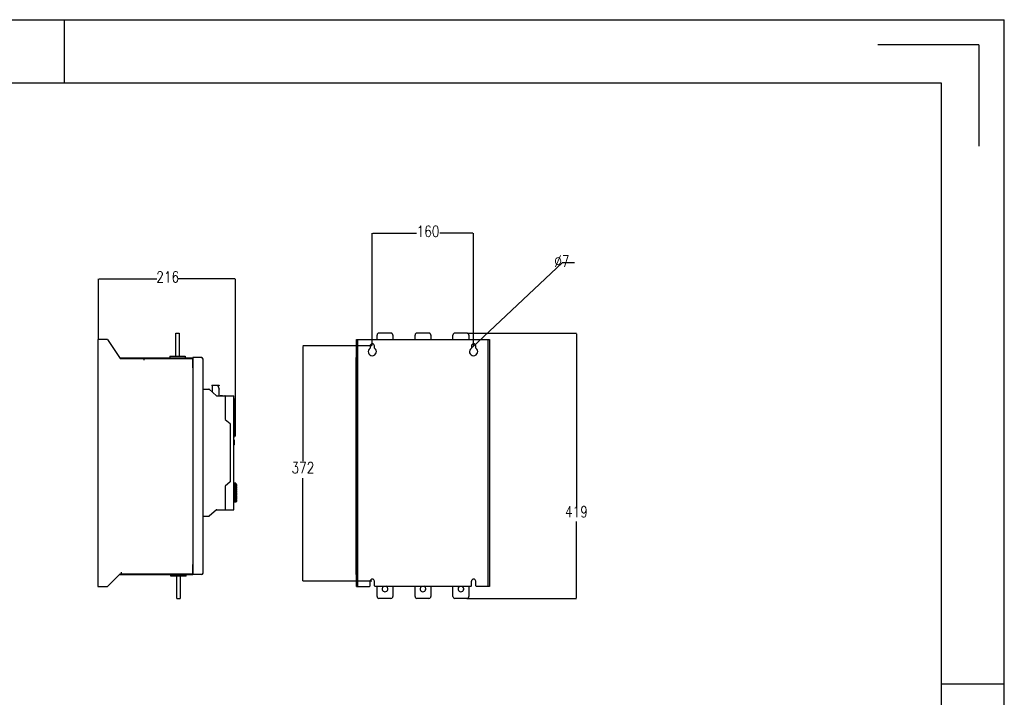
# Model space of a CAD drawing. Header units: millimetres. Extents: x -2787 to 4673, y -54 to 2046.
# Tile 124 of 124: x 3117 to 4673, y 975 to 2046. Entities that reach past the tile are written whole.
import ezdxf

# ---------------------------------------------------------------- set-up
doc = ezdxf.new("R2010")
doc.units = ezdxf.units.MM
doc.header["$LTSCALE"] = 81.675
doc.header["$PDMODE"] = 3
doc.header["$PDSIZE"] = 0.3125
doc.layers.get('0').update_dxf_attribs({"linetype": 'CONTINUOUS'})
doc.layers.get('DEFPOINTS').update_dxf_attribs({"linetype": 'CONTINUOUS'})
doc.layers.add('02___PRT_ALL_AXES', color=7, linetype='CONTINUOUS')
doc.styles.get("Standard").update_dxf_attribs({"font": 'SIMPLEX.SHX', "width": 0.8})
doc.dimstyles.new('DIMSTYLE_1', dxfattribs={"dimtxt": 17.5, "dimasz": 0.9375, "dimexe": 0.125, "dimexo": 0.0625, "dimgap": 1.75, "dimtad": 0, "dimtih": 1, "dimtoh": 1, "dimdsep": 46, "dimtxsty": 'Standard', "dimblk": '_FILLED', "dimblk1": '_FILLED', "dimblk2": '_FILLED', "dimcen": 0.09, "dimazin": 2, "dimtfac": 1, "dimtofl": 0, "dimtmove": 0, "dimatfit": 3, "dimldrblk": '_FILLED', "dimfxl": 1, "dimtolj": 1, "dimarcsym": 0})
doc.dimstyles.new('DIMSTYLE_2', dxfattribs={"dimtxt": 17.5, "dimasz": 0.9375, "dimexe": 0.125, "dimexo": 0.0625, "dimtad": 0, "dimtih": 1, "dimtoh": 1, "dimdsep": 46, "dimtxsty": 'Standard', "dimblk": '_FILLED', "dimblk1": '_FILLED', "dimblk2": '_FILLED', "dimcen": 0.09, "dimazin": 2, "dimtfac": 1, "dimtmove": 0, "dimatfit": 2, "dimldrblk": '_FILLED', "dimfxl": 1, "dimtolj": 1, "dimarcsym": 0})

# ---------------------------------------------------------------- blocks, each defined once
blk = doc.blocks.new('_FILLED')
at = {"color": 0, "linetype": 'ByBlock'}
blk.add_solid([(0, 0), (-1, 0.2), (-1, -0.2)], dxfattribs=at)
blk = doc.blocks.new('*D44')
at = {"color": 0, "lineweight": -2, "transparency": 16777216}
for p, q in [((3824.5, 1550.3), (3997.1, 1550.3)), ((3996.9, 1549.3), (3996.9, 1277.3)), ((3996.9, 1132), (3996.9, 1252.7)), ((3824.5, 1131.1), (3997.1, 1131.1))]:
    blk.add_line(p, q, dxfattribs=at)
at = {"layer": 'DEFPOINTS', "color": 0, "transparency": 16777216}
for p in [(3824.5, 1550.3), (3824.5, 1131.1), (3996.9, 1131.1)]:
    blk.add_point(p, dxfattribs=at)
at = {"color": 0, "lineweight": -2, "transparency": 16777216, "xscale": 0.9375, "yscale": 0.9375, "zscale": 0.9375}
for p, rotation in [((3996.9, 1550.3), 90), ((3996.9, 1131.1), 270)]:
    blk.add_blockref('_FILLED', p, dxfattribs=dict(at, rotation=rotation))
at = {"color": 0, "transparency": 16777216, "insert": (3996.9, 1276.7), "char_height": 17.5, "width": 168, "attachment_point": 2, "line_spacing_factor": 0.9}
blk.add_mtext('\\A1;419', dxfattribs=at)
blk = doc.blocks.new('*D46')
at = {"color": 0, "lineweight": -2, "transparency": 16777216}
for p, q in [((3242.1, 1540.7), (3242.1, 1636.2)), ((3243.1, 1636.1), (3334.2, 1636.1)), ((3457.3, 1636.1), (3368.1, 1636.1)), ((3458.3, 1411.6), (3458.3, 1636.2))]:
    blk.add_line(p, q, dxfattribs=at)
at = {"layer": 'DEFPOINTS', "color": 0, "transparency": 16777216}
for p in [(3458.3, 1636.1), (3242.1, 1540.6), (3458.3, 1411.6)]:
    blk.add_point(p, dxfattribs=at)
at = {"color": 0, "lineweight": -2, "transparency": 16777216, "xscale": 0.9375, "yscale": 0.9375, "zscale": 0.9375, "rotation": 180}
blk.add_blockref('_FILLED', (3242.1, 1636.1), dxfattribs=at)
at = {"color": 0, "lineweight": -2, "transparency": 16777216, "xscale": 0.9375, "yscale": 0.9375, "zscale": 0.9375}
blk.add_blockref('_FILLED', (3458.3, 1636.1), dxfattribs=at)
at = {"color": 0, "transparency": 16777216, "insert": (3351.2, 1647.8), "char_height": 17.5, "width": 84, "attachment_point": 2, "line_spacing_factor": 0.9}
blk.add_mtext('\\A1;216', dxfattribs=at)
blk = doc.blocks.new('*D47')
at = {"color": 0, "lineweight": -2, "transparency": 16777216}
for p, q in [((3674.4, 1530.7), (3674.4, 1708.4)), ((3675.4, 1708.2), (3744.1, 1708.2)), ((3833.5, 1708.2), (3780.9, 1708.2)), ((3834.4, 1530.7), (3834.4, 1708.4))]:
    blk.add_line(p, q, dxfattribs=at)
at = {"layer": 'DEFPOINTS', "color": 0, "transparency": 16777216}
for p in [(3834.4, 1708.2), (3674.4, 1530.6), (3834.4, 1530.6)]:
    blk.add_point(p, dxfattribs=at)
at = {"color": 0, "lineweight": -2, "transparency": 16777216, "xscale": 0.9375, "yscale": 0.9375, "zscale": 0.9375, "rotation": 180}
blk.add_blockref('_FILLED', (3674.4, 1708.2), dxfattribs=at)
at = {"color": 0, "lineweight": -2, "transparency": 16777216, "xscale": 0.9375, "yscale": 0.9375, "zscale": 0.9375}
blk.add_blockref('_FILLED', (3834.4, 1708.2), dxfattribs=at)
at = {"color": 0, "transparency": 16777216, "insert": (3762.5, 1719.9), "char_height": 17.5, "width": 84, "attachment_point": 2, "line_spacing_factor": 0.9}
blk.add_mtext('\\A1;160', dxfattribs=at)
blk = doc.blocks.new('*D48')
at = {"color": 0, "lineweight": -2, "transparency": 16777216}
for p, q in [((3673.8, 1530.1), (3564.7, 1530.1)), ((3564.8, 1529.1), (3564.8, 1348)), ((3564.8, 1159), (3564.8, 1321.1)), ((3673.8, 1158.1), (3564.7, 1158.1))]:
    blk.add_line(p, q, dxfattribs=at)
at = {"layer": 'DEFPOINTS', "color": 0, "transparency": 16777216}
for p in [(3673.9, 1530.1), (3564.8, 1158.1), (3673.9, 1158.1)]:
    blk.add_point(p, dxfattribs=at)
at = {"color": 0, "lineweight": -2, "transparency": 16777216, "xscale": 0.9375, "yscale": 0.9375, "zscale": 0.9375}
for p, rotation in [((3564.8, 1530.1), 90), ((3564.8, 1158.1), 270)]:
    blk.add_blockref('_FILLED', p, dxfattribs=dict(at, rotation=rotation))
at = {"color": 0, "transparency": 16777216, "insert": (3564.8, 1346.2), "char_height": 17.5, "width": 84, "attachment_point": 2, "line_spacing_factor": 0.9}
blk.add_mtext('\\A1;372', dxfattribs=at)
blk = doc.blocks.new('*D49')
at = {"color": 0, "lineweight": -2, "transparency": 16777216}
for p, q in [((3974.3, 1661.2), (3832.5, 1528.3)), ((3993.8, 1661.2), (3974.3, 1661.2))]:
    blk.add_line(p, q, dxfattribs=at)
at = {"layer": 'DEFPOINTS', "color": 0, "transparency": 16777216}
for p in [(3831.9, 1527.7), (3837, 1532.5)]:
    blk.add_point(p, dxfattribs=at)
at = {"color": 0, "lineweight": -2, "transparency": 16777216, "xscale": 0.9375, "yscale": 0.9375, "zscale": 0.9375, "rotation": 223.1385494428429}
blk.add_blockref('_FILLED', (3831.9, 1527.7), dxfattribs=at)
at = {"color": 0, "transparency": 16777216, "insert": (3961.9, 1672.8), "char_height": 17.5, "width": 89.229, "attachment_point": 1, "line_spacing_factor": 0.9}
blk.add_mtext('\\A1;∅7', dxfattribs=at)

msp = doc.modelspace()

# ---------------------------------------------------------------- linework, layer by layer
at = {"color": 3}
for p, q in [((1702.847, 2045.671), (4672.847, 2045.671)), ((4672.847, -54.329), (4672.847, 2045.671)), ((3240.946, 1540.069), (3240.946, 1150.069)), ((3255.946, 1540.069), (3240.946, 1540.069)), ((3255.946, 1540.069), (3275.946, 1510.069)), ((3364.146, 1513.769), (3364.146, 1550.269)), ((3364.146, 1550.269), (3369.146, 1550.269)), ((3369.146, 1550.269), (3369.146, 1513.769)), ((3649.414, 1150.069), (3649.414, 1540.069)), ((3649.414, 1540.069), (3859.414, 1540.069)), ((3651.814, 1150.069), (3651.814, 1540.069)), ((3681.914, 1540.069), (3681.914, 1547.269)), ((3703.914, 1550.269), (3684.914, 1550.269)), ((3706.914, 1547.269), (3706.914, 1540.069)), ((3741.914, 1540.069), (3741.914, 1547.269)), ((3763.914, 1550.269), (3744.914, 1550.269)), ((3766.914, 1547.269), (3766.914, 1540.069)), ((3801.914, 1540.069), (3801.914, 1547.269)), ((3823.914, 1550.269), (3804.914, 1550.269)), ((3826.914, 1547.269), (3826.914, 1540.069)), ((3857.014, 1540.069), (3857.014, 1150.069)), ((3859.414, 1540.069), (3859.414, 1150.069)), ((3670.914, 1530.069), (3670.914, 1526.547)), ((3677.914, 1526.547), (3677.914, 1530.069)), ((3830.914, 1530.069), (3830.914, 1526.547)), ((3837.914, 1526.547), (3837.914, 1530.069)), ((3275.146, 1511.269), (3390.946, 1511.269)), ((3275.946, 1510.069), (3390.946, 1510.069)), ((3278.446, 1510.069), (3278.446, 1511.269)), ((3313.446, 1510.069), (3313.446, 1507.669)), ((3354.646, 1513.769), (3354.646, 1511.269)), ((3354.646, 1513.769), (3378.646, 1513.769)), ((3378.646, 1513.769), (3378.646, 1511.269)), ((3390.946, 1510.069), (3390.946, 1511.269)), ((3390.946, 1495.669), (3390.946, 1510.069)), ((3391.146, 1511.619), (3391.146, 1168.619)), ((3404.746, 1511.619), (3391.146, 1511.619)), ((3407.146, 1171.019), (3407.146, 1509.219)), ((3649.164, 1168.619), (3649.164, 1511.619)), ((3649.164, 1511.619), (3649.414, 1511.619)), ((3859.664, 1511.619), (3859.414, 1511.619)), ((3859.664, 1511.619), (3859.664, 1168.619)), ((3390.946, 1495.669), (3391.146, 1495.669)), ((3420.806, 1467.869), (3420.806, 1467.319)), ((3420.906, 1467.969), (3425.906, 1467.969)), ((3420.906, 1467.219), (3421.506, 1467.219)), ((3421.606, 1467.119), (3421.606, 1457.152)), ((3426.006, 1468.119), (3426.006, 1468.069)), ((3426.106, 1468.219), (3432.506, 1468.219)), ((3430.652, 1467.086), (3432.606, 1461.519)), ((3432.506, 1467.219), (3430.747, 1467.219)), ((3432.606, 1468.119), (3432.606, 1467.319)), ((3407.146, 1461.619), (3416.259, 1461.619)), ((3416.586, 1461.497), (3428.305, 1451.351)), ((3428.632, 1451.229), (3455.446, 1451.229)), ((3432.606, 1451.229), (3432.606, 1461.519)), ((3434.206, 1451.229), (3434.206, 1451.729)), ((3434.206, 1451.729), (3437.706, 1451.729)), ((3434.578, 1451.229), (3434.578, 1451.729)), ((3437.706, 1451.229), (3437.706, 1451.729)), ((3441.946, 1450.729), (3441.946, 1413.979)), ((3455.946, 1271.509), (3455.946, 1450.729)), ((3455.946, 1447.019), (3456.446, 1447.019)), ((3456.446, 1385.399), (3456.446, 1447.019)), ((3442.124, 1413.596), (3449.767, 1407.183)), ((3449.946, 1406.8), (3449.946, 1315.439)), ((3456.446, 1411.019), (3458.286, 1411.019)), ((3456.446, 1409.231), (3458.286, 1409.231)), ((3456.446, 1402.519), (3458.286, 1402.519)), ((3458.286, 1387.419), (3458.286, 1411.019)), ((3458.486, 1410.419), (3458.286, 1410.419)), ((3458.486, 1410.385), (3458.286, 1410.385)), ((3458.486, 1410.317), (3458.286, 1410.317)), ((3458.486, 1410.181), (3458.286, 1410.181)), ((3458.486, 1410.045), (3458.286, 1410.045)), ((3458.486, 1409.909), (3458.286, 1409.909)), ((3458.486, 1409.773), (3458.286, 1409.773)), ((3458.486, 1409.636), (3458.286, 1409.636)), ((3458.486, 1409.568), (3458.286, 1409.568)), ((3458.486, 1409.534), (3458.286, 1409.534)), ((3458.486, 1409.5), (3458.286, 1409.5)), ((3458.486, 1409.432), (3458.286, 1409.432)), ((3458.486, 1409.33), (3458.286, 1409.33)), ((3458.486, 1409.262), (3458.286, 1409.262)), ((3458.486, 1409.126), (3458.286, 1409.126)), ((3458.486, 1408.956), (3458.286, 1408.956)), ((3458.486, 1408.854), (3458.286, 1408.854)), ((3458.486, 1408.819), (3458.286, 1408.819)), ((3458.486, 1408.319), (3458.286, 1408.319)), ((3458.486, 1408.119), (3458.286, 1408.119)), ((3458.486, 1407.619), (3458.286, 1407.619)), ((3458.486, 1406.719), (3458.286, 1406.719)), ((3458.486, 1402.919), (3458.286, 1402.919)), ((3458.486, 1402.408), (3458.286, 1402.408)), ((3458.486, 1401.408), (3458.286, 1401.408)), ((3458.486, 1400.219), (3458.286, 1400.219)), ((3458.486, 1408.819), (3458.486, 1410.419)), ((3458.486, 1408.119), (3458.486, 1408.319)), ((3458.486, 1402.919), (3458.486, 1407.619)), ((3458.486, 1396.031), (3458.486, 1402.408)), ((3456.446, 1385.399), (3455.946, 1385.399)), ((3458.286, 1395.919), (3456.446, 1395.919)), ((3456.446, 1393.019), (3458.286, 1393.019)), ((3458.286, 1387.419), (3456.446, 1387.419)), ((3458.486, 1398.219), (3458.286, 1398.219)), ((3458.486, 1397.031), (3458.286, 1397.031)), ((3458.486, 1396.031), (3458.286, 1396.031)), ((3458.486, 1395.519), (3458.286, 1395.519)), ((3458.486, 1391.719), (3458.286, 1391.719)), ((3458.486, 1391.636), (3458.286, 1391.636)), ((3458.486, 1391.568), (3458.286, 1391.568)), ((3458.486, 1391.534), (3458.286, 1391.534)), ((3458.486, 1391.5), (3458.286, 1391.5)), ((3458.486, 1391.432), (3458.286, 1391.432)), ((3458.486, 1391.33), (3458.286, 1391.33)), ((3458.486, 1391.262), (3458.286, 1391.262)), ((3458.486, 1391.219), (3458.286, 1391.219)), ((3458.486, 1391.177), (3458.286, 1391.177)), ((3458.486, 1391.092), (3458.286, 1391.092)), ((3458.486, 1390.922), (3458.286, 1390.922)), ((3458.486, 1390.751), (3458.286, 1390.751)), ((3458.486, 1390.581), (3458.286, 1390.581)), ((3458.486, 1390.411), (3458.286, 1390.411)), ((3458.486, 1390.241), (3458.286, 1390.241)), ((3458.486, 1390.156), (3458.286, 1390.156)), ((3458.486, 1390.113), (3458.286, 1390.113)), ((3458.486, 1390.071), (3458.286, 1390.071)), ((3458.486, 1389.985), (3458.286, 1389.985)), ((3458.486, 1389.858), (3458.286, 1389.858)), ((3458.486, 1389.773), (3458.286, 1389.773)), ((3458.486, 1389.602), (3458.286, 1389.602)), ((3458.486, 1389.39), (3458.286, 1389.39)), ((3458.486, 1389.262), (3458.286, 1389.262)), ((3458.486, 1389.219), (3458.286, 1389.219)), ((3458.486, 1388.019), (3458.286, 1388.019)), ((3458.486, 1388.019), (3458.486, 1395.519)), ((3455.446, 1380.042), (3455.489, 1380.039)), ((3455.446, 1319.276), (3455.446, 1380.042)), ((3455.446, 1370.224), (3455.946, 1370.224)), ((3456.486, 1381.049), (3456.446, 1381.049)), ((3456.446, 1373.903), (3456.446, 1381.049)), ((3456.486, 1380.917), (3456.446, 1380.917)), ((3456.486, 1373.903), (3456.446, 1373.903)), ((3456.486, 1373.903), (3456.486, 1381.049)), ((3455.446, 1329.095), (3455.946, 1329.095)), ((3441.946, 1308.26), (3441.946, 1271.509)), ((3449.767, 1315.056), (3442.124, 1308.643)), ((3455.446, 1319.276), (3455.489, 1319.28)), ((3459.046, 1313.219), (3455.946, 1313.219)), ((3459.046, 1311.719), (3455.946, 1311.719)), ((3459.046, 1308.219), (3455.946, 1308.219)), ((3459.046, 1313.219), (3459.046, 1283.719)), ((3459.046, 1311.219), (3460.646, 1311.219)), ((3459.046, 1308.719), (3460.646, 1308.719)), ((3459.046, 1307.719), (3460.646, 1307.719)), ((3460.146, 1311.219), (3460.146, 1309.918)), ((3460.646, 1309.918), (3460.146, 1309.918)), ((3460.146, 1307.719), (3460.146, 1306.418)), ((3460.646, 1308.719), (3460.646, 1311.219)), ((3460.646, 1305.219), (3460.646, 1307.719)), ((3459.046, 1304.719), (3455.946, 1304.719)), ((3459.046, 1301.219), (3455.946, 1301.219)), ((3459.046, 1297.719), (3455.946, 1297.719)), ((3459.046, 1294.219), (3455.946, 1294.219)), ((3459.046, 1305.219), (3460.646, 1305.219)), ((3459.046, 1304.219), (3460.646, 1304.219)), ((3459.046, 1301.719), (3460.646, 1301.719)), ((3459.046, 1300.719), (3460.646, 1300.719)), ((3459.046, 1298.219), (3460.646, 1298.219)), ((3459.046, 1297.219), (3460.646, 1297.219)), ((3459.046, 1294.719), (3460.646, 1294.719)), ((3459.046, 1293.719), (3460.646, 1293.719)), ((3459.046, 1291.219), (3460.646, 1291.219)), ((3460.646, 1306.418), (3460.146, 1306.418)), ((3460.146, 1304.219), (3460.146, 1302.918)), ((3460.646, 1302.918), (3460.146, 1302.918)), ((3460.146, 1300.719), (3460.146, 1299.418)), ((3460.646, 1299.418), (3460.146, 1299.418)), ((3460.146, 1297.219), (3460.146, 1295.918)), ((3460.646, 1295.918), (3460.146, 1295.918)), ((3460.146, 1293.719), (3460.146, 1292.418)), ((3460.646, 1292.418), (3460.146, 1292.418)), ((3460.646, 1301.719), (3460.646, 1304.219)), ((3460.646, 1298.219), (3460.646, 1300.719)), ((3460.646, 1294.719), (3460.646, 1297.219)), ((3460.646, 1291.219), (3460.646, 1293.719)), ((3459.046, 1290.719), (3455.946, 1290.719)), ((3459.046, 1287.219), (3455.946, 1287.219)), ((3455.946, 1283.719), (3459.046, 1283.719)), ((3459.046, 1290.219), (3460.646, 1290.219)), ((3459.046, 1287.719), (3460.646, 1287.719)), ((3459.046, 1286.719), (3460.646, 1286.719)), ((3459.046, 1284.219), (3460.646, 1284.219)), ((3460.146, 1290.219), (3460.146, 1288.918)), ((3460.646, 1288.918), (3460.146, 1288.918)), ((3460.146, 1286.719), (3460.146, 1285.418)), ((3460.646, 1285.418), (3460.146, 1285.418)), ((3460.646, 1287.719), (3460.646, 1290.219)), ((3460.646, 1284.219), (3460.646, 1286.719)), ((3416.259, 1260.619), (3407.146, 1260.619)), ((3428.305, 1270.887), (3416.586, 1260.741)), ((3428.632, 1271.009), (3455.446, 1271.009)), ((3390.946, 1184.469), (3391.146, 1184.469)), ((3390.946, 1170.069), (3390.946, 1184.469)), ((3275.946, 1170.069), (3255.946, 1150.069)), ((3274.746, 1168.869), (3390.946, 1168.869)), ((3275.946, 1170.069), (3390.946, 1170.069)), ((3277.946, 1172.469), (3277.946, 1170.069)), ((3278.446, 1170.069), (3278.446, 1168.869)), ((3356.394, 1166.369), (3356.394, 1168.869)), ((3380.394, 1166.369), (3380.394, 1168.869)), ((3390.946, 1170.069), (3390.946, 1168.869)), ((3404.746, 1168.619), (3391.146, 1168.619)), ((3649.164, 1168.619), (3649.414, 1168.619)), ((3859.664, 1168.619), (3859.414, 1168.619)), ((3380.394, 1166.369), (3356.394, 1166.369)), ((3365.894, 1131.092), (3365.894, 1166.369)), ((3370.894, 1166.369), (3370.894, 1131.092)), ((3669.914, 1150.069), (3670.914, 1151.069)), ((3670.914, 1151.069), (3670.914, 1158.069)), ((3677.914, 1151.069), (3677.914, 1158.069)), ((3677.914, 1151.069), (3678.914, 1150.069)), ((3829.914, 1150.069), (3830.914, 1151.069)), ((3830.914, 1151.069), (3830.914, 1158.069)), ((3837.914, 1151.069), (3837.914, 1158.069)), ((3837.914, 1151.069), (3838.914, 1150.069)), ((3240.946, 1150.069), (3255.946, 1150.069)), ((3649.414, 1150.069), (3669.914, 1150.069)), ((3829.914, 1150.069), (3678.914, 1150.069)), ((3681.914, 1134.092), (3681.914, 1150.069)), ((3706.914, 1150.069), (3706.914, 1134.092)), ((3741.914, 1134.092), (3741.914, 1150.069)), ((3766.914, 1150.069), (3766.914, 1134.092)), ((3801.914, 1134.092), (3801.914, 1150.069)), ((3826.914, 1150.069), (3826.914, 1134.092)), ((3859.414, 1150.069), (3838.914, 1150.069)), ((3365.894, 1131.092), (3370.894, 1131.092)), ((3703.914, 1131.092), (3684.914, 1131.092)), ((3763.914, 1131.092), (3744.914, 1131.092)), ((3823.914, 1131.092), (3804.914, 1131.092))]:
    msp.add_line(p, q, dxfattribs=at)
at = {"color": 7}
for p, q in [((3187.847, 2045.671), (3187.847, 1945.671)), ((4632.847, 2005.671), (4472.847, 2005.671)), ((4632.847, 2005.671), (4632.847, 1845.671)), ((1802.847, 1945.671), (4572.847, 1945.671)), ((4572.847, 1945.671), (4572.847, 45.671)), ((4672.847, 995.671), (4572.847, 995.671))]:
    msp.add_line(p, q, dxfattribs=at)
at = {"color": 3}
for centre, radius, start, end in [((3684.914, 1547.269), 3, 90, 180), ((3703.914, 1547.269), 3, 0, 90), ((3744.914, 1547.269), 3, 90, 180), ((3763.914, 1547.269), 3, 0, 90), ((3804.914, 1547.269), 3, 90, 180), ((3823.914, 1547.269), 3, 0, 90), ((3674.414, 1521.069), 6.5, 122.57897, 57.42103), ((3674.414, 1530.069), 3.5, 0, 180), ((3834.414, 1521.069), 6.5, 122.57897, 57.42103), ((3834.414, 1530.069), 3.5, 0, 180), ((3390.946, 1510.017), 1.252, 80.708276, 90), ((3390.946, 1510.017), 0.0521, 4.58122, 90), ((3392.246, 1510.122), 1.252, 184.58122, 207.455852), ((3404.746, 1509.219), 2.4, 0, 90), ((3420.906, 1467.869), 0.1, 90, 180), ((3420.906, 1467.319), 0.1, 180, 270), ((3421.506, 1467.119), 0.1, 0, 90), ((3425.906, 1468.069), 0.1, 270, 0), ((3426.106, 1468.119), 0.1, 90, 180), ((3430.747, 1467.119), 0.1, 90, 199.334809), ((3432.506, 1468.119), 0.1, 0, 90), ((3432.506, 1467.319), 0.1, 270, 0), ((3416.259, 1461.119), 0.5, 49.112894, 90), ((3428.632, 1451.729), 0.5, 229.112894, 270), ((3441.446, 1450.729), 0.5, 0, 90), ((3455.446, 1450.729), 0.5, 0, 90), ((3442.446, 1413.979), 0.5, 180, 230), ((3449.446, 1406.8), 0.5, 0, 50.001494), ((3442.446, 1308.26), 0.5, 130, 180), ((3449.446, 1315.439), 0.5, 310, 0), ((3416.259, 1261.119), 0.5, 270, 310.887106), ((3428.632, 1270.509), 0.5, 90, 130.887106), ((3441.446, 1271.509), 0.5, 270, 0), ((3455.446, 1271.509), 0.5, 270, 360), ((3390.946, 1170.122), 0.0521, 270, 355.41878), ((3390.946, 1170.122), 1.252, 270, 279.291724), ((3392.246, 1170.017), 1.252, 152.544148, 175.41878), ((3404.746, 1171.019), 2.4, 270, 0), ((3674.414, 1158.069), 3.5, 0, 180), ((3834.414, 1158.069), 3.5, 0, 180), ((3684.914, 1134.092), 3, 180, 270), ((3703.914, 1134.092), 3, 270, 0), ((3744.914, 1134.092), 3, 180, 270), ((3763.914, 1134.092), 3, 270, 0), ((3804.914, 1134.092), 3, 180, 270), ((3823.914, 1134.092), 3, 270, 0)]:
    msp.add_arc(centre, radius, start, end, dxfattribs=at)
at = {"color": 2}
msp.add_arc((3834.414, 1530.069), 3.5, 180, 233.263221, dxfattribs=at)
at = {"color": 3}
for centre, start_param, end_param in [((3455.446, 1379.541), 0, 1.48352986), ((3455.446, 1319.778), -1.48352986, 0)]:
    msp.add_ellipse(centre, major_axis=(0.5, 0), ratio=1, start_param=start_param, end_param=end_param, dxfattribs=at)
for points, knots in [([(3407.146, 1509.219), (3407.146, 1509.683), (3406.555, 1510.385), (3405.644, 1511.045), (3405.054, 1511.423), (3404.746, 1511.619)], [0, 0, 0, 0, 0.40069865, 0.68391494, 1, 1, 1, 1]), ([(3457.914, 1311.469), (3457.863, 1311.469), (3457.755, 1311.448), (3457.607, 1311.356), (3457.474, 1311.213), (3457.312, 1310.948), (3457.177, 1310.526), (3457.123, 1309.969), (3457.177, 1309.413), (3457.312, 1308.991), (3457.474, 1308.726), (3457.607, 1308.583), (3457.755, 1308.491), (3457.863, 1308.469), (3457.914, 1308.469)], [0, 0, 0, 0, 0.04198593, 0.08801762, 0.14071351, 0.20101566, 0.34195793, 0.49999947, 0.65803989, 0.7989812, 0.85928396, 0.91198074, 0.95801345, 1, 1, 1, 1]), ([(3457.914, 1307.969), (3457.863, 1307.969), (3457.755, 1307.948), (3457.607, 1307.856), (3457.474, 1307.713), (3457.312, 1307.448), (3457.177, 1307.026), (3457.123, 1306.469), (3457.177, 1305.913), (3457.312, 1305.491), (3457.474, 1305.226), (3457.607, 1305.083), (3457.755, 1304.991), (3457.863, 1304.969), (3457.914, 1304.969)], [0, 0, 0, 0, 0.04198593, 0.08801762, 0.14071351, 0.20101566, 0.34195793, 0.49999947, 0.65803989, 0.7989812, 0.85928396, 0.91198074, 0.95801345, 1, 1, 1, 1]), ([(3457.914, 1308.469), (3457.965, 1308.469), (3458.073, 1308.491), (3458.221, 1308.583), (3458.354, 1308.726), (3458.515, 1308.991), (3458.65, 1309.413), (3458.704, 1309.969), (3458.65, 1310.526), (3458.515, 1310.948), (3458.354, 1311.213), (3458.221, 1311.356), (3458.073, 1311.448), (3457.965, 1311.469), (3457.914, 1311.469)], [0, 0, 0, 0, 0.04198593, 0.08801762, 0.14071351, 0.20101566, 0.34195793, 0.49999947, 0.65803989, 0.7989812, 0.85928396, 0.91198074, 0.95801345, 1, 1, 1, 1]), ([(3457.914, 1304.969), (3457.965, 1304.969), (3458.073, 1304.991), (3458.221, 1305.083), (3458.354, 1305.226), (3458.515, 1305.491), (3458.65, 1305.913), (3458.704, 1306.469), (3458.65, 1307.026), (3458.515, 1307.448), (3458.354, 1307.713), (3458.221, 1307.856), (3458.073, 1307.948), (3457.965, 1307.969), (3457.914, 1307.969)], [0, 0, 0, 0, 0.04198593, 0.08801762, 0.14071351, 0.20101566, 0.34195793, 0.49999947, 0.65803989, 0.7989812, 0.85928396, 0.91198074, 0.95801345, 1, 1, 1, 1]), ([(3457.914, 1304.469), (3457.863, 1304.469), (3457.755, 1304.448), (3457.607, 1304.356), (3457.474, 1304.213), (3457.312, 1303.948), (3457.177, 1303.526), (3457.123, 1302.969), (3457.177, 1302.413), (3457.312, 1301.991), (3457.474, 1301.726), (3457.607, 1301.583), (3457.755, 1301.491), (3457.863, 1301.469), (3457.914, 1301.469)], [0, 0, 0, 0, 0.04198593, 0.08801762, 0.14071351, 0.20101566, 0.34195793, 0.49999947, 0.65803989, 0.7989812, 0.85928396, 0.91198074, 0.95801345, 1, 1, 1, 1]), ([(3457.914, 1300.969), (3457.863, 1300.969), (3457.755, 1300.948), (3457.607, 1300.856), (3457.474, 1300.713), (3457.312, 1300.448), (3457.177, 1300.026), (3457.123, 1299.469), (3457.177, 1298.913), (3457.312, 1298.491), (3457.474, 1298.226), (3457.607, 1298.083), (3457.755, 1297.991), (3457.863, 1297.969), (3457.914, 1297.969)], [0, 0, 0, 0, 0.04198593, 0.08801762, 0.14071351, 0.20101566, 0.34195793, 0.49999947, 0.65803989, 0.7989812, 0.85928396, 0.91198074, 0.95801345, 1, 1, 1, 1]), ([(3457.914, 1297.469), (3457.863, 1297.469), (3457.755, 1297.448), (3457.607, 1297.356), (3457.474, 1297.213), (3457.312, 1296.948), (3457.177, 1296.526), (3457.123, 1295.969), (3457.177, 1295.413), (3457.312, 1294.991), (3457.474, 1294.726), (3457.607, 1294.583), (3457.755, 1294.491), (3457.863, 1294.469), (3457.914, 1294.469)], [0, 0, 0, 0, 0.04198593, 0.08801762, 0.14071351, 0.20101566, 0.34195793, 0.49999947, 0.65803989, 0.7989812, 0.85928396, 0.91198074, 0.95801345, 1, 1, 1, 1]), ([(3457.914, 1293.969), (3457.863, 1293.969), (3457.755, 1293.948), (3457.607, 1293.856), (3457.474, 1293.713), (3457.312, 1293.448), (3457.177, 1293.026), (3457.123, 1292.469), (3457.177, 1291.913), (3457.312, 1291.491), (3457.474, 1291.226), (3457.607, 1291.083), (3457.755, 1290.991), (3457.863, 1290.969), (3457.914, 1290.969)], [0, 0, 0, 0, 0.04198593, 0.08801762, 0.14071351, 0.20101566, 0.34195793, 0.49999947, 0.65803989, 0.7989812, 0.85928396, 0.91198074, 0.95801345, 1, 1, 1, 1]), ([(3457.914, 1301.469), (3457.965, 1301.469), (3458.073, 1301.491), (3458.221, 1301.583), (3458.354, 1301.726), (3458.515, 1301.991), (3458.65, 1302.413), (3458.704, 1302.969), (3458.65, 1303.526), (3458.515, 1303.948), (3458.354, 1304.213), (3458.221, 1304.356), (3458.073, 1304.448), (3457.965, 1304.469), (3457.914, 1304.469)], [0, 0, 0, 0, 0.04198593, 0.08801762, 0.14071351, 0.20101566, 0.34195793, 0.49999947, 0.65803989, 0.7989812, 0.85928396, 0.91198074, 0.95801345, 1, 1, 1, 1]), ([(3457.914, 1297.969), (3457.965, 1297.969), (3458.073, 1297.991), (3458.221, 1298.083), (3458.354, 1298.226), (3458.515, 1298.491), (3458.65, 1298.913), (3458.704, 1299.469), (3458.65, 1300.026), (3458.515, 1300.448), (3458.354, 1300.713), (3458.221, 1300.856), (3458.073, 1300.948), (3457.965, 1300.969), (3457.914, 1300.969)], [0, 0, 0, 0, 0.04198593, 0.08801762, 0.14071351, 0.20101566, 0.34195793, 0.49999947, 0.65803989, 0.7989812, 0.85928396, 0.91198074, 0.95801345, 1, 1, 1, 1]), ([(3457.914, 1294.469), (3457.965, 1294.469), (3458.073, 1294.491), (3458.221, 1294.583), (3458.354, 1294.726), (3458.515, 1294.991), (3458.65, 1295.413), (3458.704, 1295.969), (3458.65, 1296.526), (3458.515, 1296.948), (3458.354, 1297.213), (3458.221, 1297.356), (3458.073, 1297.448), (3457.965, 1297.469), (3457.914, 1297.469)], [0, 0, 0, 0, 0.04198593, 0.08801762, 0.14071351, 0.20101566, 0.34195793, 0.49999947, 0.65803989, 0.7989812, 0.85928396, 0.91198074, 0.95801345, 1, 1, 1, 1]), ([(3457.914, 1290.969), (3457.965, 1290.969), (3458.073, 1290.991), (3458.221, 1291.083), (3458.354, 1291.226), (3458.515, 1291.491), (3458.65, 1291.913), (3458.704, 1292.469), (3458.65, 1293.026), (3458.515, 1293.448), (3458.354, 1293.713), (3458.221, 1293.856), (3458.073, 1293.948), (3457.965, 1293.969), (3457.914, 1293.969)], [0, 0, 0, 0, 0.04198593, 0.08801762, 0.14071351, 0.20101566, 0.34195793, 0.49999947, 0.65803989, 0.7989812, 0.85928396, 0.91198074, 0.95801345, 1, 1, 1, 1]), ([(3457.914, 1290.469), (3457.863, 1290.469), (3457.755, 1290.448), (3457.607, 1290.356), (3457.474, 1290.213), (3457.312, 1289.948), (3457.177, 1289.526), (3457.123, 1288.969), (3457.177, 1288.413), (3457.312, 1287.991), (3457.474, 1287.726), (3457.607, 1287.583), (3457.755, 1287.491), (3457.863, 1287.469), (3457.914, 1287.469)], [0, 0, 0, 0, 0.04198593, 0.08801762, 0.14071351, 0.20101566, 0.34195793, 0.49999947, 0.65803989, 0.7989812, 0.85928396, 0.91198074, 0.95801345, 1, 1, 1, 1]), ([(3457.914, 1286.969), (3457.863, 1286.969), (3457.755, 1286.948), (3457.607, 1286.856), (3457.474, 1286.713), (3457.312, 1286.448), (3457.177, 1286.026), (3457.123, 1285.469), (3457.177, 1284.913), (3457.312, 1284.491), (3457.474, 1284.226), (3457.607, 1284.083), (3457.755, 1283.991), (3457.863, 1283.969), (3457.914, 1283.969)], [0, 0, 0, 0, 0.04198593, 0.08801762, 0.14071351, 0.20101566, 0.34195793, 0.49999947, 0.65803989, 0.7989812, 0.85928396, 0.91198074, 0.95801345, 1, 1, 1, 1]), ([(3457.914, 1287.469), (3457.965, 1287.469), (3458.073, 1287.491), (3458.221, 1287.583), (3458.354, 1287.726), (3458.515, 1287.991), (3458.65, 1288.413), (3458.704, 1288.969), (3458.65, 1289.526), (3458.515, 1289.948), (3458.354, 1290.213), (3458.221, 1290.356), (3458.073, 1290.448), (3457.965, 1290.469), (3457.914, 1290.469)], [0, 0, 0, 0, 0.04198593, 0.08801762, 0.14071351, 0.20101566, 0.34195793, 0.49999947, 0.65803989, 0.7989812, 0.85928396, 0.91198074, 0.95801345, 1, 1, 1, 1]), ([(3457.914, 1283.969), (3457.965, 1283.969), (3458.073, 1283.991), (3458.221, 1284.083), (3458.354, 1284.226), (3458.515, 1284.491), (3458.65, 1284.913), (3458.704, 1285.469), (3458.65, 1286.026), (3458.515, 1286.448), (3458.354, 1286.713), (3458.221, 1286.856), (3458.073, 1286.948), (3457.965, 1286.969), (3457.914, 1286.969)], [0, 0, 0, 0, 0.04198593, 0.08801762, 0.14071351, 0.20101566, 0.34195793, 0.49999947, 0.65803989, 0.7989812, 0.85928396, 0.91198074, 0.95801345, 1, 1, 1, 1]), ([(3442.442, 1271.009), (3442.393, 1271.01), (3442.418, 1271.275), (3442.402, 1271.391), (3442.402, 1271.509)], [0, 0, 0, 0, 0.29642746, 1, 1, 1, 1]), ([(3407.146, 1171.019), (3407.146, 1170.556), (3406.555, 1169.854), (3405.644, 1169.194), (3405.054, 1168.816), (3404.746, 1168.619)], [0, 0, 0, 0, 0.40069865, 0.68391494, 1, 1, 1, 1])]:
    msp.add_open_spline(points, degree=3, knots=knots, dxfattribs=at)
msp.add_open_spline([(3449.946, 1406.8), (3449.946, 1406.856), (3449.934, 1406.913), (3449.916, 1406.965)], degree=3, dxfattribs=at)
at = {"layer": '02___PRT_ALL_AXES', "color": 3}
for centre in [(3694.414, 1146.092), (3754.414, 1146.092), (3814.414, 1146.092)]:
    msp.add_arc(centre, 4.5, 117.574806, 62.425194, dxfattribs=at)

# ---------------------------------------------------------------- dimensions: what is measured, and where the dimension line sits
at = {"color": 2}
dim = msp.add_linear_dim(base=(3834.414, 1708.227), p1=(3674.414, 1530.632), p2=(3834.414, 1530.632), dimstyle='DIMSTYLE_1', dxfattribs=at)
dim.commit()
dim.dimension.update_dxf_attribs({"geometry": '*D47', "text_midpoint": (3762.47, 1708.227), "dimtype": 160})
dim = msp.add_diameter_dim_2p(p1=(3836.968, 1532.463), p2=(3831.86, 1527.676), dimstyle='DIMSTYLE_1', dxfattribs=at)
dim.commit()
dim.dimension.update_dxf_attribs({"geometry": '*D49', "text_midpoint": (4006.562, 1661.166), "dimtype": 163})
dim = msp.add_linear_dim(base=(3458.286, 1636.086), p1=(3242.146, 1540.632), p2=(3458.286, 1411.582), dimstyle='DIMSTYLE_2', override={"dimdec": 0, "dimpost": '<>'}, dxfattribs=at)
dim.commit()
dim.dimension.update_dxf_attribs({"geometry": '*D46', "text_midpoint": (3351.168, 1636.086), "dimtype": 160})
dim = msp.add_linear_dim(base=(3996.937, 1131.092), p1=(3824.477, 1550.269), p2=(3824.477, 1131.092), angle=270, dimstyle='DIMSTYLE_2', override={"dimdec": 0, "dimpost": '<>'}, dxfattribs=at)
dim.commit()
dim.dimension.update_dxf_attribs({"geometry": '*D44', "text_midpoint": (3996.937, 1264.992), "dimtype": 160})
dim = msp.add_linear_dim(base=(3564.807, 1158.069), p1=(3673.852, 1530.069), p2=(3673.852, 1158.069), angle=270, dimstyle='DIMSTYLE_1', dxfattribs=at)
dim.commit()
dim.dimension.update_dxf_attribs({"geometry": '*D48', "text_midpoint": (3564.807, 1334.547), "dimtype": 160})

doc.saveas('drawing.dxf')
